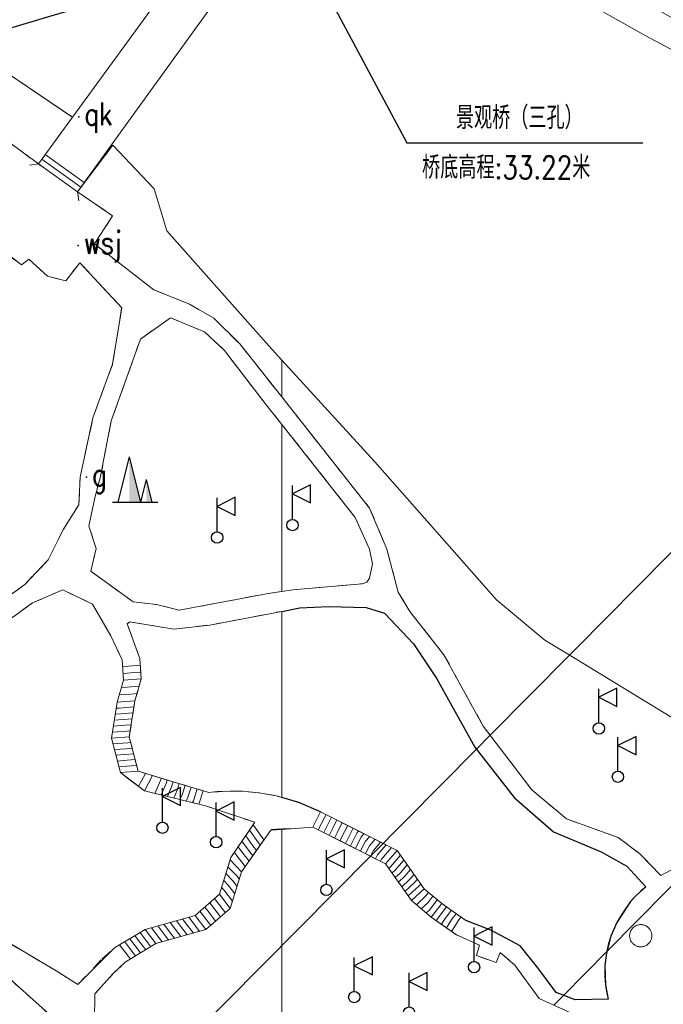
# Model space of a CAD drawing. Extents: x 39508475 to 39522402, y 3783947 to 3795549.
# Tile 154 of 256: x 39517977 to 39518034, y 3791063 to 3791150. Entities that reach past the tile are written whole.
import ezdxf

# ---------------------------------------------------------------- set-up
doc = ezdxf.new("R2010")
doc.units = 0
doc.header["$PDSIZE"] = 0.2
doc.linetypes.add('X0', pattern=[4, 3, -1])
doc.linetypes.add('X6', pattern=[2, 1, -1])
doc.layers.get('0').update_dxf_attribs({"linetype": 'CONTINUOUS'})
for name, color, linetype in [('DLSS', 4, 'CONTINUOUS'), ('JCDL_JMDD_F', 231, 'CONTINUOUS'), ('JCDL_JMDX_F', 231, 'CONTINUOUS'), ('JCDL_JTM', 100, 'CONTINUOUS'), ('JCDL_SXX_F', 5, 'CONTINUOUS'), ('JCDL_ZBM', 3, 'CONTINUOUS'), ('JMD', 6, 'CONTINUOUS'), ('zdh', 7, 'CONTINUOUS'), ('断面线', 2, 'CONTINUOUS')]:
    doc.layers.add(name, color=color, linetype=linetype)
doc.layers.add('JCDL_JMDX', color=1, linetype='CONTINUOUS', lineweight=0)
doc.layers.add('JCDL_ZBX_F', color=7, linetype='CONTINUOUS', lineweight=0)
doc.styles.add('HZ', font='rs', dxfattribs={"width": 0.8, "bigfont": 'hztxt'})
doc.linetypes.add('X39', pattern='A,2,[150,symbolx.shx,S=1,R=0,X=0,Y=1],2,[151,symbolx.shx,S=1,R=0,X=0,Y=3],1e-11', length=4)

# ---------------------------------------------------------------- blocks, each defined once
blk = doc.blocks.new('3522000')
at = {"color": 0}
for p, q in [((1.6, 3.55), (0, 2.75)), ((0, 0.5), (0, 3.5)), ((0, 2.75), (1.6, 1.95))]:
    blk.add_line(p, q, dxfattribs=at)
at = {"color": 0, "linetype": 'Continuous', "flags": 128}
blk.add_lwpolyline([(1.6, 1.95), (1.6, 3.55)], dxfattribs=at)
at = {"color": 0}
blk.add_circle((0, 0), 0.5, dxfattribs=at)
blk = doc.blocks.new('3540000')
at = {"color": 0}
for p, q in [((-1.5, 0), (-0.5, 4)), ((0.5, 0), (-0.5, 4)), ((0.5, 0), (1, 2)), ((1.5, 0), (1, 2)), ((-2, 0), (2, 0))]:
    blk.add_line(p, q, dxfattribs=at)
for points in [[(-0.5, 4), (0.5, 0), (-0.5, 0)], [(1, 2), (1.5, 0), (1, 0)]]:
    blk.add_solid(points, dxfattribs=at)

msp = doc.modelspace()

# ---------------------------------------------------------------- linework, layer by layer
at = {"layer": 'DLSS', "linetype": 'X6', "lineweight": 0}
for points in [[(39517959.045, 3791138.621), (39517962.897, 3791141.50001), (39517965.7258, 3791141.66613), (39517968.06101, 3791140.06101), (39517973.18, 3791137.707), (39517975.314, 3791139.87201), (39517978.85699, 3791137.248)], [(39517981.964, 3791135.047), (39517985.062, 3791132.92), (39517983.449, 3791130.44401), (39517988.695, 3791126.398), (39517991.853, 3791125.127), (39517993.99499, 3791123.886), (39517996.288, 3791121.62299), (39518000, 3791116.92652)], [(39517964.794, 3791091.32799), (39517977.306, 3791100.372), (39517979.364, 3791102.54099), (39517980.714, 3791105.266), (39517982.081, 3791107.417), (39517982.18601, 3791109.847), (39517983.324, 3791115.08499), (39517985.06175, 3791119.82498), (39517985.86599, 3791124.809), (39517982.176, 3791128.785), (39517980.925, 3791127.17301), (39517979.308, 3791127.6), (39517977.677, 3791129.10401), (39517977.009, 3791128.583), (39517973.099, 3791131.63301)], [(39518000, 3791114.50254), (39517998.52599, 3791116.364), (39517994.953, 3791121.019), (39517993.172, 3791122.69), (39517990.16715, 3791123.91675), (39517987.522, 3791122.036), (39517984.93899, 3791114.811), (39517983.976, 3791109.802), (39517983.479, 3791108.034), (39517982.95, 3791105.52399), (39517983.61627, 3791103.56028), (39517983.136, 3791101.54301), (39517986.86999, 3791098.839), (39517988.92868, 3791098.59924), (39517990.94, 3791098.099), (39517998.791, 3791099.579), (39518000, 3791099.76242)], [(39518000, 3791116.92652), (39518007.75801, 3791107.11099), (39518009.28406, 3791103.49567), (39518010.284, 3791099.701), (39518011.303, 3791097.99001), (39518014.32, 3791094.16899), (39518017.789, 3791087.87401), (39518022.08701, 3791082.24199), (39518025.15801, 3791079.66799), (39518029.70201, 3791078.037), (39518031.63101, 3791076.60301), (39518033.464, 3791074.673), (39518034.28926, 3791075.1277), (39518035.8757, 3791075.78424), (39518037.77842, 3791076.24988), (39518038.75615, 3791076.3698), (39518039.75969, 3791076.39388), (39518041.6802, 3791076.23383), (39518042.6436, 3791076.04114), (39518043.815, 3791075.682)], [(39518000, 3791099.76242), (39518000.98601, 3791099.912), (39518007.11099, 3791100.428), (39518007.50166, 3791100.58235), (39518007.746, 3791100.92399), (39518008.02181, 3791102.20838), (39518007.738, 3791103.49101), (39518006.496, 3791106.299), (39518000, 3791114.50254)], [(39517985.895, 3791093.72), (39517984.89599, 3791095.824), (39517983.29101, 3791098.634), (39517980.66435, 3791099.90034), (39517977.98399, 3791098.752), (39517966.295, 3791090.267), (39517964.66368, 3791088.23238), (39517964.789, 3791083.69799), (39517966.15, 3791078.336), (39517967.99899, 3791074.78399), (39517970.47401, 3791072.06599), (39517971.439, 3791073.34301), (39517973.383, 3791071.97701), (39517972.544, 3791070.724), (39517980.213, 3791066.181), (39517981.98399, 3791065.051), (39517984.123, 3791067.284), (39517985.22299, 3791068.278)], [(39518000, 3791081.55666), (39517999.49682, 3791081.70349), (39517998.02864, 3791081.97107), (39517996.54284, 3791082.11099), (39517995.05051, 3791082.12223), (39517993.56283, 3791082.00427), (39517987.316, 3791083.895), (39517986.531, 3791086.927), (39517987.02499, 3791090.09), (39517987.594, 3791092.04601), (39517987.46599, 3791093.843), (39517986.35801, 3791096.88901), (39517986.58801, 3791097.07201), (39517990.473, 3791096.415), (39517993.65299, 3791096.791), (39518000, 3791098.00023)], [(39517986.50001, 3791040.114), (39517988.38601, 3791040.866), (39517989.01199, 3791041.292), (39517991.133, 3791043.088), (39517993.91701, 3791043.99001), (39517995.006, 3791044.658), (39517996.45, 3791046.107), (39517992.307, 3791051.232), (39517988.694, 3791054.129), (39517972.79, 3791068.409), (39517968.92599, 3791071.053), (39517966.566, 3791073.838), (39517964.863, 3791077.55199), (39517963.288, 3791082.538), (39517961.67723, 3791081.21265), (39517959.1323, 3791079.69471), (39517958.546, 3791079.041)], [(39517997.628, 3791079.381), (39517993.26142, 3791080.82747)], [(39518000, 3791078.78624), (39518002.748, 3791078.935)], [(39517999.07201, 3791078.736), (39518000, 3791078.78624)], [(39518015.441, 3791069.433), (39518017.473, 3791068.527), (39518017.20101, 3791067.60101), (39518018.923, 3791066.992), (39518019.292, 3791067.892), (39518020.567, 3791066.767), (39518022.71901, 3791063.815), (39518026.41801, 3791062.13899)], [(39518000, 3791044.50911), (39517989.865, 3791056.249), (39517986.57301, 3791058.91501), (39517983.45, 3791061.826), (39517983.48902, 3791064.23949), (39517985.121, 3791066.01801), (39517986.174, 3791067.03101)]]:
    msp.add_lwpolyline(points, dxfattribs=at)
at = {"layer": 'DLSS'}
for points in [[(39518000, 3791098.00023), (39518001.58399, 3791098.30201), (39518004.131, 3791098.43799), (39518007.458, 3791098.33001), (39518009.084, 3791097.847), (39518011.63815, 3791095.14427), (39518013.681, 3791092.037), (39518017.05699, 3791086.007), (39518020.51501, 3791081.55599), (39518023.996, 3791078.533), (39518028.21601, 3791076.77999), (39518030.479, 3791075.496), (39518032.142, 3791073.68499), (39518031.28315, 3791072.92445), (39518030.80003, 3791072.37473), (39518029.58178, 3791070.53628), (39518029.06235, 3791069.31721), (39518028.67312, 3791067.8215), (39518028.54333, 3791066.72462), (39518028.60143, 3791064.98938), (39518028.822, 3791063.766), (39518025.89599, 3791063.707), (39518024.24601, 3791064.346), (39518022.626, 3791066.51901), (39518021.049, 3791068.45499), (39518018.46, 3791069.86101), (39518016.25238, 3791070.70146)], [(39518003.42158, 3791080.29538), (39518001.5019, 3791081.11841), (39518000, 3791081.55666)]]:
    msp.add_lwpolyline(points, dxfattribs=at)
at = {"layer": 'DLSS', "linetype": 'Continuous', "lineweight": 0}
for points in [[(39517985.895, 3791093.72), (39517986.02299, 3791091.923), (39517985.454, 3791089.96699), (39517984.96001, 3791086.804), (39517985.74501, 3791083.772), (39517986.36912, 3791083.28078), (39517987.892, 3791082.15199), (39517993.26142, 3791080.82747)], [(39518003.42158, 3791080.29538), (39518010.18885, 3791076.89274), (39518012.57153, 3791073.50021), (39518014.12358, 3791072.20668), (39518016.25238, 3791070.70146)], [(39517997.628, 3791079.381), (39517995.499, 3791076.25499), (39517994.50001, 3791073.015), (39517992.344, 3791071.149), (39517987.94, 3791069.912), (39517985.22299, 3791068.278)], [(39518015.441, 3791069.433), (39518013.198, 3791071.002), (39518011.445, 3791072.463), (39518009.16385, 3791075.71096), (39518002.748, 3791078.935)], [(39517986.174, 3791067.03101), (39517988.89101, 3791068.665), (39517993.295, 3791069.90201), (39517995.451, 3791071.768), (39517996.45, 3791075.008), (39517999.034, 3791078.682)]]:
    msp.add_lwpolyline(points, dxfattribs=at)
at = {"layer": 'JCDL_JMDX', "color": 6, "linetype": 'Continuous', "lineweight": 0}
for points in [[(39517985.895, 3791093.72), (39517986.02299, 3791091.923)], [(39517987.46599, 3791093.843), (39517987.594, 3791092.04601)], [(39517986.46134, 3791093.162), (39517985.93767, 3791093.121)], [(39517987.50866, 3791093.244), (39517986.46134, 3791093.162)], [(39517987.02767, 3791092.604), (39517985.98033, 3791092.522)], [(39517987.594, 3791092.04601), (39517986.02299, 3791091.923)], [(39517987.594, 3791092.04601), (39517987.02499, 3791090.09)], [(39517987.55133, 3791092.645), (39517987.02767, 3791092.604)], [(39517986.02299, 3791091.923), (39517985.454, 3791089.96699)], [(39517986.35699, 3791091.312), (39517985.83333, 3791091.271)], [(39517987.40433, 3791091.394), (39517986.35699, 3791091.312)], [(39517986.69099, 3791090.701), (39517985.64367, 3791090.619)], [(39517987.21466, 3791090.742), (39517986.69099, 3791090.701)], [(39517985.454, 3791089.96699), (39517984.96001, 3791086.804)], [(39517985.6335, 3791089.46033), (39517985.37167, 3791089.43983)], [(39517987.02499, 3791090.09), (39517985.454, 3791089.96699)], [(39517986.94266, 3791089.56283), (39517985.6335, 3791089.46033)], [(39517987.02499, 3791090.09), (39517986.531, 3791086.927)], [(39517985.813, 3791088.95366), (39517985.28934, 3791088.91266)], [(39517986.86033, 3791089.03567), (39517985.813, 3791088.95366)], [(39517986.778, 3791088.5085), (39517985.9925, 3791088.447)], [(39517986.172, 3791087.94033), (39517985.12467, 3791087.85833)], [(39517985.9925, 3791088.447), (39517985.207, 3791088.3855)], [(39517986.69566, 3791087.98133), (39517986.172, 3791087.94033)], [(39517986.531, 3791086.927), (39517984.96001, 3791086.804)], [(39517984.96001, 3791086.804), (39517985.74501, 3791083.772)], [(39517986.3515, 3791087.43367), (39517985.04234, 3791087.33116)], [(39517986.61333, 3791087.45417), (39517986.3515, 3791087.43367)], [(39517986.531, 3791086.927), (39517987.316, 3791083.895)], [(39517986.4, 3791086.40117), (39517985.09084, 3791086.29866)], [(39517986.79267, 3791085.91633), (39517986.269, 3791085.87533)], [(39517986.66183, 3791086.42167), (39517986.4, 3791086.40117)], [(39517986.269, 3791085.87533), (39517985.22167, 3791085.79333)], [(39517986.138, 3791085.3495), (39517985.35251, 3791085.288)], [(39517986.9235, 3791085.411), (39517986.138, 3791085.3495)], [(39517986.007, 3791084.82367), (39517985.48334, 3791084.78267)], [(39517985.876, 3791084.29783), (39517985.61417, 3791084.27733)], [(39517987.18517, 3791084.40034), (39517985.876, 3791084.29783)], [(39517987.05433, 3791084.90567), (39517986.007, 3791084.82367)], [(39517987.316, 3791083.895), (39517985.74501, 3791083.772)], [(39517987.316, 3791083.895), (39517988.5976, 3791083.50039)], [(39517987.9568, 3791083.6977), (39517987.604, 3791083.0235)], [(39517988.5976, 3791083.50039), (39517987.892, 3791082.15199)], [(39517988.83415, 3791083.42756), (39517993.05431, 3791082.15625)], [(39517986.77542, 3791082.97963), (39517987.892, 3791082.15199)], [(39517987.604, 3791083.0235), (39517987.33371, 3791082.56581)], [(39517989.31385, 3791083.12073), (39517988.79156, 3791081.9301)], [(39517989.36167, 3791083.26864), (39517989.31385, 3791083.12073)], [(39517989.79356, 3791082.8139), (39517989.34588, 3791081.79335)], [(39517989.88919, 3791083.10973), (39517989.79356, 3791082.8139)], [(39517990.27326, 3791082.50707), (39517989.9002, 3791081.65662)], [(39517990.41671, 3791082.95082), (39517990.27326, 3791082.50707)], [(39517990.94423, 3791082.7919), (39517990.75296, 3791082.20024)], [(39517991.47175, 3791082.63299), (39517991.23267, 3791081.89341)], [(39517991.99927, 3791082.47408), (39517991.71237, 3791081.58658)], [(39517988.23725, 3791082.06683), (39517992.67178, 3791080.97292)], [(39517990.75296, 3791082.20024), (39517990.45451, 3791081.51987)], [(39517991.23267, 3791081.89341), (39517991.00883, 3791081.38313)], [(39517991.71237, 3791081.58658), (39517991.56315, 3791081.2464)], [(39517992.52679, 3791082.31517), (39517992.19208, 3791081.27975)], [(39517993.05431, 3791082.15625), (39517992.67178, 3791080.97292)], [(39517992.19208, 3791081.27975), (39517992.11746, 3791081.10965)], [(39518003.42158, 3791080.29538), (39518002.748, 3791078.935)], [(39518003.78898, 3791079.83115), (39518003.22766, 3791078.6975)], [(39518006.30684, 3791078.86677), (39518003.42158, 3791080.29538)], [(39518003.90245, 3791080.05728), (39518003.78898, 3791079.83115)], [(39518004.38333, 3791079.81918), (39518004.15638, 3791079.36692)], [(39517995.499, 3791076.25499), (39517997.47024, 3791079.15668)], [(39517998.42576, 3791077.81718), (39517997.47024, 3791079.15668)], [(39518005.626, 3791077.51), (39518002.748, 3791078.935)], [(39518004.15638, 3791079.36692), (39518003.70733, 3791078.46)], [(39518004.86421, 3791079.58108), (39518004.52379, 3791078.90269)], [(39518005.34509, 3791079.34298), (39518004.89119, 3791078.43846)], [(39518005.82597, 3791079.10488), (39518005.2586, 3791077.97423)], [(39517997.45017, 3791077.29645), (39517996.81316, 3791078.18945)], [(39517997.93796, 3791077.55682), (39517997.1417, 3791078.67306)], [(39518004.52379, 3791078.90269), (39518004.187, 3791078.2225)], [(39518004.89119, 3791078.43846), (39518004.66667, 3791077.985)], [(39518006.30684, 3791078.86677), (39518005.626, 3791077.51)], [(39518006.66397, 3791078.4723), (39518006.06823, 3791077.28512)], [(39518010.18885, 3791076.89274), (39518006.30684, 3791078.86677)], [(39518007.0211, 3791078.07782), (39518006.51046, 3791077.06024)], [(39518006.79209, 3791078.62002), (39518006.66397, 3791078.4723)], [(39518007.27734, 3791078.37327), (39518007.0211, 3791078.07782)], [(39518007.76259, 3791078.12651), (39518007.37822, 3791077.68335)], [(39517996.47459, 3791076.77572), (39517996.15608, 3791077.22222)], [(39517996.45, 3791075.008), (39517998.42576, 3791077.81718)], [(39517996.96238, 3791077.03609), (39517996.48462, 3791077.70584)], [(39517997.76717, 3791076.88079), (39517997.45017, 3791077.29645)], [(39517998.09647, 3791077.34898), (39517997.93796, 3791077.55682)], [(39518005.2586, 3791077.97423), (39518005.14633, 3791077.7475)], [(39518009.16385, 3791075.71096), (39518005.626, 3791077.51)], [(39518007.37822, 3791077.68335), (39518006.95269, 3791076.83536)], [(39518007.73535, 3791077.28887), (39518007.39493, 3791076.61048)], [(39518008.24784, 3791077.87976), (39518007.73535, 3791077.28887)], [(39518008.73309, 3791077.633), (39518008.09247, 3791076.89439)], [(39518009.21834, 3791077.38625), (39518008.4496, 3791076.49992)], [(39517995.98679, 3791076.51536), (39517995.82754, 3791076.73861)], [(39517996.7793, 3791075.47619), (39517995.98679, 3791076.51536)], [(39517997.10859, 3791075.94439), (39517996.47459, 3791076.77572)], [(39517997.43788, 3791076.41259), (39517996.96238, 3791077.03609)], [(39518008.09247, 3791076.89439), (39518007.83716, 3791076.3856)], [(39518008.4496, 3791076.49992), (39518008.27939, 3791076.16072)], [(39518009.7036, 3791077.1395), (39518008.80672, 3791076.10544)], [(39518010.18885, 3791076.89274), (39518009.16385, 3791075.71096)], [(39518010.48668, 3791076.46868), (39518009.58981, 3791075.43462)], [(39518012.57153, 3791073.50021), (39518010.18885, 3791076.89274)], [(39517994.50001, 3791073.015), (39517995.43812, 3791076.05756)], [(39517996.06001, 3791074.6094), (39517995.25049, 3791075.44905)], [(39517996.45, 3791075.008), (39517995.43812, 3791076.05756)], [(39518008.80672, 3791076.10544), (39518008.72162, 3791075.93584)], [(39518011.445, 3791072.46301), (39518009.16385, 3791075.71096)], [(39518010.78452, 3791076.04461), (39518010.01577, 3791075.15827)], [(39518011.08235, 3791075.62054), (39518010.44173, 3791074.88193)], [(39517995.67001, 3791074.2108), (39517995.06287, 3791074.84053)], [(39517995.451, 3791071.768), (39517996.45, 3791075.008)], [(39517996.2502, 3791074.36), (39517996.06001, 3791074.6094)], [(39518009.58981, 3791075.43462), (39518009.449, 3791075.30497)], [(39518010.01577, 3791075.15827), (39518009.73414, 3791074.89897)], [(39518010.44173, 3791074.88193), (39518010.01928, 3791074.49298)], [(39518010.86769, 3791074.60559), (39518010.30442, 3791074.08698)], [(39518011.38019, 3791075.19647), (39518010.86769, 3791074.60559)], [(39518011.67802, 3791074.77241), (39518011.29365, 3791074.32924)], [(39517995.28001, 3791073.8122), (39517994.87525, 3791074.23202)], [(39517995.8506, 3791073.064), (39517995.28001, 3791073.8122)], [(39517996.0504, 3791073.712), (39517995.67001, 3791074.2108)], [(39518011.29365, 3791074.32924), (39518010.58957, 3791073.68099)], [(39518011.71961, 3791074.0529), (39518010.87471, 3791073.27499)], [(39518012.14557, 3791073.77655), (39518011.15985, 3791072.869)], [(39518011.97586, 3791074.34834), (39518011.71961, 3791074.0529)], [(39518012.27369, 3791073.92427), (39518012.14557, 3791073.77655)], [(39517992.344, 3791071.149), (39517994.50001, 3791073.015)], [(39517995.451, 3791071.768), (39517994.50001, 3791073.015)], [(39517994.89001, 3791073.4136), (39517994.68763, 3791073.62351)], [(39517995.6508, 3791072.416), (39517994.89001, 3791073.4136)], [(39518012.57153, 3791073.50021), (39518011.445, 3791072.46301)], [(39518012.72815, 3791072.87565), (39518011.88325, 3791072.09775)], [(39518014.12358, 3791072.20668), (39518012.57153, 3791073.50021)], [(39518012.95954, 3791073.17683), (39518012.72815, 3791072.87565)], [(39518013.34755, 3791072.85344), (39518012.88476, 3791072.2511)], [(39517994.2082, 3791071.5204), (39517993.6376, 3791072.2686)], [(39517994.8296, 3791071.6442), (39517994.06881, 3791072.6418)], [(39518013.198, 3791071.002), (39518011.445, 3791072.46301)], [(39518012.88476, 3791072.2511), (39518012.3215, 3791071.7325)], [(39518013.73557, 3791072.53006), (39518013.04138, 3791071.62655)], [(39518014.12358, 3791072.20668), (39518013.198, 3791071.002)], [(39518016.25238, 3791070.70146), (39518014.12358, 3791072.20668)], [(39517987.94, 3791069.912), (39517992.344, 3791071.149)], [(39517993.295, 3791069.90201), (39517992.344, 3791071.149)], [(39517992.9654, 3791071.2728), (39517992.7752, 3791071.5222)], [(39517993.7262, 3791070.27521), (39517992.9654, 3791071.2728)], [(39517993.5868, 3791071.3966), (39517993.2064, 3791071.8954)], [(39517993.295, 3791069.90201), (39517995.451, 3791071.768)], [(39517994.1574, 3791070.6484), (39517993.5868, 3791071.3966)], [(39517994.5886, 3791071.0216), (39517994.2082, 3791071.5204)], [(39517995.0198, 3791071.3948), (39517994.8296, 3791071.6442)], [(39518013.04138, 3791071.62655), (39518012.75975, 3791071.36725)], [(39518014.54934, 3791071.90564), (39518013.80888, 3791070.94189)], [(39518014.9751, 3791071.60459), (39518014.41975, 3791070.88178)], [(39518015.40086, 3791071.30355), (39518015.03063, 3791070.82167)], [(39517990.18588, 3791069.5965), (39517989.5915, 3791070.37588)], [(39517990.6175, 3791069.907), (39517990.142, 3791070.5305)], [(39517991.04913, 3791070.2175), (39517990.6925, 3791070.68513)], [(39517991.48075, 3791070.528), (39517991.243, 3791070.83975)], [(39517992.194, 3791069.59276), (39517991.48075, 3791070.528)], [(39517991.91237, 3791070.8385), (39517991.7935, 3791070.99438)], [(39517992.7445, 3791069.74738), (39517991.91237, 3791070.8385)], [(39518015.441, 3791069.433), (39518013.198, 3791071.002)], [(39518013.80888, 3791070.94189), (39518013.6466, 3791070.6882)], [(39518014.41975, 3791070.88178), (39518014.0952, 3791070.3744)], [(39518015.03063, 3791070.82167), (39518014.5438, 3791070.0606)], [(39518015.64151, 3791070.76157), (39518014.9924, 3791069.7468)], [(39518015.82662, 3791071.0025), (39518015.64151, 3791070.76157)], [(39517985.22299, 3791068.278), (39517987.94, 3791069.912)], [(39517987.35133, 3791068.95167), (39517987.03433, 3791069.36734)], [(39517987.64567, 3791069.43183), (39517987.48717, 3791069.63967)], [(39517988.43817, 3791068.39267), (39517987.64567, 3791069.43183)], [(39517988.891, 3791068.665), (39517987.94, 3791069.912)], [(39517989.32263, 3791068.9755), (39517988.4905, 3791070.06663)], [(39517988.891, 3791068.665), (39517993.295, 3791069.90201)], [(39517989.75425, 3791069.286), (39517989.041, 3791070.22125)], [(39517990.5425, 3791069.12888), (39517990.18588, 3791069.5965)], [(39517991.093, 3791069.2835), (39517990.6175, 3791069.907)], [(39517991.6435, 3791069.43813), (39517991.04913, 3791070.2175)], [(39517986.46833, 3791067.51117), (39517985.67583, 3791068.55034)], [(39517986.76267, 3791067.99134), (39517986.12866, 3791068.82267)], [(39517986.174, 3791067.03101), (39517988.891, 3791068.665)], [(39517987.057, 3791068.4715), (39517986.5815, 3791069.095)], [(39517987.98534, 3791068.12034), (39517987.35133, 3791068.95167)], [(39517989.44151, 3791068.81963), (39517989.32263, 3791068.9755)], [(39517989.992, 3791068.97425), (39517989.75425, 3791069.286)], [(39517987.07967, 3791067.57567), (39517986.76267, 3791067.99134)], [(39517987.5325, 3791067.848), (39517987.057, 3791068.4715)], [(39517986.62683, 3791067.30334), (39517986.46833, 3791067.51117)]]:
    msp.add_lwpolyline(points, dxfattribs=at)
at = {"layer": 'JCDL_JMDX_F', "linetype": 'Continuous', "lineweight": 0}
for points in [[(39518000, 3791166.98851), (39517978.51299, 3791137.518)], [(39517981.964, 3791135.047), (39518000, 3791160.0312)], [(39517979.10213, 3791138.32603), (39517982.54932, 3791135.8578)], [(39517978.51299, 3791137.518), (39517977.72263, 3791137.39417)], [(39517978.51299, 3791137.518), (39517981.964, 3791135.047)], [(39517978.80756, 3791137.92201), (39517982.25666, 3791135.4524)], [(39517981.964, 3791135.047), (39517982.09156, 3791134.25723)]]:
    msp.add_lwpolyline(points, dxfattribs=at)
at = {"layer": 'JCDL_JTM', "linetype": 'Continuous', "lineweight": 0}
msp.add_lwpolyline([(39518000, 3791160.0312), (39517981.964, 3791135.047), (39517978.51299, 3791137.518), (39518000, 3791166.98851), (39518000, 3791160.0312)], dxfattribs=at)
at = {"layer": 'JCDL_SXX_F', "linetype": 'X39', "lineweight": 0}
for points in [[(39517981.466, 3791141.67401), (39517970.481, 3791149.08499), (39517968.00429, 3791150.30341), (39517966.63006, 3791150.77835), (39517964.9351, 3791151.19129), (39517962.62646, 3791151.46876), (39517961.17253, 3791151.48153), (39517959.7228, 3791151.37046), (39517958.146, 3791151.104), (39517954.08299, 3791149.992), (39517951.60818, 3791155.71246)], [(39518000, 3791120.19083), (39517998.86599, 3791121.43101), (39517989.836, 3791131.596), (39517988.731, 3791135.31501), (39517985.071, 3791139.17501)], [(39518048.24401, 3791078.62001), (39518048.39608, 3791079.1223), (39518046.279, 3791080.355), (39518039.74501, 3791085.385), (39518026.056, 3791093.75199), (39518023.222, 3791095.443), (39518018.974, 3791099.009), (39518008.21199, 3791111.20999), (39518000, 3791120.19083)]]:
    msp.add_lwpolyline(points, dxfattribs=at)
at = {"layer": 'JCDL_ZBM', "linetype": 'Continuous', "lineweight": 0}
for points in [[(39518032.503, 3791151.53201), (39518041.146, 3791146.53899), (39518052.305, 3791140.96001), (39518058.89599, 3791137.839), (39518065.82499, 3791133.772), (39518070.273, 3791130.68499), (39518072.11701, 3791129.18801), (39518076.731, 3791125.28701), (39518083.529, 3791119.06799), (39518092.877, 3791110.114), (39518093.09853, 3791109.23542), (39518093.1606, 3791108.39567), (39518093.14646, 3791107.58347), (39518092.97501, 3791106.664), (39518092.735, 3791106.406), (39518092.00501, 3791107.409), (39518082.419, 3791116.976), (39518073.98199, 3791124.607), (39518064.912, 3791132.03), (39518051.952, 3791138.948), (39518043.01601, 3791143.01801), (39518032.148, 3791148.819), (39518025.91, 3791152.342)], [(39517959.045, 3791138.621), (39517958.62258, 3791139.46874), (39517959.55, 3791139.909), (39517955.26799, 3791149.63301), (39517954.99947, 3791150.24283), (39517958.146, 3791151.104), (39517959.7228, 3791151.37046), (39517961.17253, 3791151.48153), (39517962.62646, 3791151.46876), (39517963.97615, 3791151.30654), (39517966.63006, 3791150.77835), (39517968.00429, 3791150.30341), (39517970.48099, 3791149.08499), (39517981.51771, 3791141.63911), (39517978.51299, 3791137.518), (39517975.314, 3791139.87201), (39517973.18, 3791137.707), (39517968.06101, 3791140.06101), (39517965.7258, 3791141.66613), (39517962.897, 3791141.50001), (39517959.045, 3791138.621)], [(39518000, 3791120.19083), (39518000, 3791116.92652), (39517996.288, 3791121.62299), (39517993.99499, 3791123.886), (39517991.853, 3791125.127), (39517988.695, 3791126.398), (39517983.449, 3791130.44401), (39517985.062, 3791132.92), (39517981.964, 3791135.047), (39517985.071, 3791139.17501), (39517988.731, 3791135.31501), (39517989.836, 3791131.596), (39517998.86599, 3791121.43101), (39518000, 3791120.19083)], [(39517973.099, 3791131.63301), (39517977.009, 3791128.583), (39517977.677, 3791129.10401), (39517979.308, 3791127.6), (39517980.925, 3791127.17301), (39517982.176, 3791128.785), (39517985.86599, 3791124.809), (39517985.06175, 3791119.82498), (39517983.324, 3791115.08499), (39517982.18601, 3791109.847), (39517982.081, 3791107.417), (39517980.714, 3791105.266), (39517979.364, 3791102.54099), (39517977.306, 3791100.372), (39517964.794, 3791091.32799)], [(39517998.791, 3791099.579), (39517990.94, 3791098.099), (39517988.92868, 3791098.59924), (39517986.86999, 3791098.839), (39517983.136, 3791101.54301), (39517983.61627, 3791103.56028), (39517982.95, 3791105.52399), (39517983.479, 3791108.034), (39517983.976, 3791109.802), (39517984.93899, 3791114.811), (39517987.522, 3791122.036), (39517990.16715, 3791123.91675), (39517993.172, 3791122.69), (39517994.953, 3791121.019), (39517998.52599, 3791116.364), (39518000, 3791114.50254), (39518000, 3791099.76242), (39517998.791, 3791099.579)], [(39518034.28926, 3791075.1277), (39518033.464, 3791074.673), (39518031.63101, 3791076.60301), (39518029.70201, 3791078.037), (39518025.15801, 3791079.66799), (39518022.08701, 3791082.24199), (39518017.789, 3791087.87401), (39518014.32, 3791094.16899), (39518011.303, 3791097.99001), (39518010.284, 3791099.701), (39518009.28406, 3791103.49567), (39518007.75801, 3791107.11099), (39518000, 3791116.92652), (39518000, 3791120.19083), (39518008.21199, 3791111.21), (39518018.974, 3791099.009), (39518023.222, 3791095.443), (39518026.056, 3791093.752), (39518039.74501, 3791085.385)], [(39518000.98601, 3791099.912), (39518000, 3791099.76242), (39518000, 3791114.50254), (39518006.496, 3791106.299), (39518007.738, 3791103.49101), (39518008.02181, 3791102.20838), (39518007.746, 3791100.92399), (39518007.50166, 3791100.58235), (39518007.11099, 3791100.428), (39518000.98601, 3791099.912)], [(39517966.29799, 3791090.25499), (39517977.98399, 3791098.752), (39517980.66435, 3791099.90034), (39517983.29101, 3791098.634), (39517984.89599, 3791095.824), (39517985.895, 3791093.72), (39517986.02299, 3791091.923), (39517985.454, 3791089.96699), (39517984.96001, 3791086.804), (39517985.74501, 3791083.772), (39517987.892, 3791082.15199), (39517993.26142, 3791080.82747), (39517997.628, 3791079.381), (39517995.499, 3791076.25499), (39517994.50001, 3791073.015), (39517992.344, 3791071.149), (39517987.94, 3791069.912), (39517985.22299, 3791068.278)], [(39518028.822, 3791063.766), (39518025.89599, 3791063.707), (39518024.24601, 3791064.346), (39518022.626, 3791066.51901), (39518021.049, 3791068.45499), (39518018.46, 3791069.86101), (39518016.127, 3791070.78801), (39518014.12358, 3791072.20668), (39518012.57153, 3791073.50021), (39518010.18885, 3791076.89274), (39518006.30684, 3791078.86677), (39518003.42158, 3791080.29538), (39518002.59826, 3791080.66998), (39518001.54339, 3791081.09642), (39518000.73487, 3791081.36965), (39518000, 3791081.57114), (39518000, 3791098.00023), (39518001.58399, 3791098.30201), (39518004.131, 3791098.43799), (39518007.458, 3791098.33001), (39518009.084, 3791097.847), (39518011.63815, 3791095.14427), (39518013.681, 3791092.037), (39518017.05699, 3791086.007), (39518020.51501, 3791081.55599), (39518023.996, 3791078.533), (39518028.21601, 3791076.77999), (39518030.479, 3791075.496), (39518032.142, 3791073.68499), (39518031.94592, 3791073.52789), (39518031.73005, 3791073.34473), (39518031.57971, 3791073.17468), (39518031.28315, 3791072.92445), (39518031.09215, 3791072.70645), (39518030.80003, 3791072.37473), (39518030.1104, 3791071.38618), (39518029.58178, 3791070.53628), (39518029.06235, 3791069.31721), (39518028.86632, 3791068.68391), (39518028.67312, 3791067.8215), (39518028.6062, 3791067.38457), (39518028.54333, 3791066.72462), (39518028.5319, 3791065.85901), (39518028.60143, 3791064.98938), (39518028.69998, 3791064.30478), (39518028.822, 3791063.766)], [(39518000, 3791098.00023), (39518000, 3791081.57114), (39517999.63755, 3791081.67051), (39517999.08199, 3791081.79336), (39517998.66241, 3791081.87118), (39517997.96013, 3791081.98323), (39517997.11179, 3791082.07639), (39517996.25986, 3791082.12705), (39517995.40647, 3791082.1351), (39517994.29276, 3791082.08458), (39517993.555, 3791082.006), (39517989.91099, 3791083.096), (39517987.316, 3791083.895), (39517986.531, 3791086.927), (39517987.02499, 3791090.09), (39517987.594, 3791092.04601), (39517987.46599, 3791093.843), (39517986.35801, 3791096.88901), (39517986.58801, 3791097.07201), (39517990.473, 3791096.415), (39517993.65299, 3791096.791), (39518000, 3791098.00023)], [(39518000, 3791044.50911), (39518000, 3791078.74781), (39518002.748, 3791078.935), (39518005.626, 3791077.51), (39518009.16385, 3791075.71096), (39518011.445, 3791072.463), (39518013.198, 3791071.002), (39518015.376, 3791069.462), (39518017.473, 3791068.527), (39518017.20101, 3791067.60101)], [(39518000, 3791078.74781), (39518000, 3791044.50911), (39517989.865, 3791056.249), (39517986.57301, 3791058.91501), (39517983.45, 3791061.826), (39517983.48902, 3791064.23949), (39517985.121, 3791066.01801), (39517986.174, 3791067.03101), (39517988.89101, 3791068.665), (39517993.295, 3791069.90201), (39517995.451, 3791071.768), (39517996.45, 3791075.008), (39517999.034, 3791078.682), (39518000, 3791078.74781)], [(39517985.22299, 3791068.278), (39517981.98399, 3791065.051), (39517980.213, 3791066.181), (39517972.544, 3791070.724)], [(39518032.16838, 3791068.50239), (39518032.10587, 3791068.47109), (39518032.04128, 3791068.44434), (39518031.97493, 3791068.42226), (39518031.9072, 3791068.40497), (39518031.83839, 3791068.39255), (39518031.76887, 3791068.38508), (39518031.699, 3791068.38259), (39518031.62913, 3791068.38508), (39518031.55961, 3791068.39255), (39518031.49081, 3791068.40497), (39518031.42307, 3791068.42226), (39518031.35672, 3791068.44434), (39518031.29213, 3791068.47109), (39518031.22962, 3791068.50239), (39518031.16948, 3791068.53806), (39518031.11206, 3791068.57793), (39518031.05762, 3791068.62181), (39518031.00645, 3791068.66944), (39518030.9588, 3791068.72062), (39518030.91493, 3791068.77505), (39518030.87506, 3791068.83249), (39518030.83938, 3791068.89262), (39518030.80809, 3791068.95514), (39518030.78134, 3791069.01973), (39518030.75926, 3791069.08606), (39518030.74197, 3791069.15381), (39518030.72955, 3791069.22261), (39518030.72207, 3791069.29213), (39518030.71959, 3791069.36201), (39518030.72207, 3791069.43188), (39518030.72955, 3791069.50138), (39518030.74197, 3791069.57018), (39518030.75926, 3791069.63793), (39518030.78134, 3791069.70426), (39518030.80809, 3791069.76887), (39518030.83938, 3791069.83139), (39518030.87506, 3791069.89151), (39518030.91493, 3791069.94894), (39518030.9588, 3791070.00339), (39518031.00645, 3791070.05455), (39518031.05762, 3791070.10219), (39518031.11206, 3791070.14606), (39518031.16948, 3791070.18593), (39518031.22962, 3791070.22161), (39518031.29213, 3791070.2529), (39518031.35672, 3791070.27967), (39518031.42307, 3791070.30175), (39518031.49081, 3791070.31904), (39518031.55961, 3791070.33144), (39518031.62913, 3791070.33892), (39518031.699, 3791070.34142), (39518031.76887, 3791070.33892), (39518031.83839, 3791070.33144), (39518031.9072, 3791070.31904), (39518031.97493, 3791070.30175), (39518032.04128, 3791070.27967), (39518032.10587, 3791070.2529), (39518032.16838, 3791070.22161), (39518032.22852, 3791070.18593), (39518032.28594, 3791070.14606), (39518032.34038, 3791070.10219), (39518032.39155, 3791070.05455), (39518032.4392, 3791070.00339), (39518032.48307, 3791069.94894), (39518032.52294, 3791069.89151), (39518032.55862, 3791069.83139), (39518032.58991, 3791069.76887), (39518032.61666, 3791069.70426), (39518032.63874, 3791069.63793), (39518032.65603, 3791069.57018), (39518032.66845, 3791069.50138), (39518032.67591, 3791069.43188), (39518032.67842, 3791069.36201), (39518032.67591, 3791069.29213), (39518032.66845, 3791069.22261), (39518032.65603, 3791069.15381), (39518032.63874, 3791069.08606), (39518032.61666, 3791069.01973), (39518032.58991, 3791068.95514), (39518032.55862, 3791068.89262), (39518032.52294, 3791068.83249), (39518032.48307, 3791068.77505), (39518032.4392, 3791068.72062), (39518032.39155, 3791068.66944), (39518032.34038, 3791068.62181), (39518032.28594, 3791068.57793), (39518032.22852, 3791068.53806), (39518032.16838, 3791068.50239)], [(39517972.79, 3791068.409), (39517988.694, 3791054.129)], [(39518017.20101, 3791067.60101), (39518018.923, 3791066.992), (39518019.292, 3791067.892), (39518020.567, 3791066.767), (39518022.71901, 3791063.815), (39518026.41801, 3791062.13899)]]:
    msp.add_lwpolyline(points, dxfattribs=at)
at = {"layer": 'JCDL_ZBX_F', "color": 114, "linetype": 'X0', "lineweight": 0, "true_color": 0x009944}
msp.add_lwpolyline([(39518032.65603, 3791069.15381), (39518032.63874, 3791069.08606), (39518032.61666, 3791069.01973), (39518032.58991, 3791068.95514), (39518032.55862, 3791068.89262), (39518032.52294, 3791068.83249), (39518032.48307, 3791068.77505), (39518032.4392, 3791068.72062), (39518032.39155, 3791068.66944), (39518032.34038, 3791068.62181), (39518032.28594, 3791068.57793), (39518032.22852, 3791068.53806), (39518032.16838, 3791068.50239), (39518032.10587, 3791068.47109), (39518032.04128, 3791068.44434), (39518031.97493, 3791068.42226), (39518031.9072, 3791068.40497), (39518031.83839, 3791068.39255), (39518031.76887, 3791068.38508), (39518031.699, 3791068.38259), (39518031.62913, 3791068.38508), (39518031.55961, 3791068.39255), (39518031.49081, 3791068.40497), (39518031.42307, 3791068.42226), (39518031.35672, 3791068.44434), (39518031.29213, 3791068.47109), (39518031.22962, 3791068.50239), (39518031.16948, 3791068.53806), (39518031.11206, 3791068.57793), (39518031.05762, 3791068.62181), (39518031.00645, 3791068.66944), (39518030.9588, 3791068.72062), (39518030.91493, 3791068.77505), (39518030.87506, 3791068.83249), (39518030.83938, 3791068.89262), (39518030.80809, 3791068.95514), (39518030.78134, 3791069.01973), (39518030.75926, 3791069.08606), (39518030.74197, 3791069.15381), (39518030.72955, 3791069.22261), (39518030.72207, 3791069.29213), (39518030.71959, 3791069.36201), (39518030.72207, 3791069.43188), (39518030.72955, 3791069.50138), (39518030.74197, 3791069.57018), (39518030.75926, 3791069.63793), (39518030.78134, 3791069.70426), (39518030.80809, 3791069.76887), (39518030.83938, 3791069.83139), (39518030.87506, 3791069.89151), (39518030.91493, 3791069.94894), (39518030.9588, 3791070.00339), (39518031.00645, 3791070.05455), (39518031.05762, 3791070.10219), (39518031.11206, 3791070.14606), (39518031.16948, 3791070.18593), (39518031.22962, 3791070.22161), (39518031.29213, 3791070.2529), (39518031.35672, 3791070.27967), (39518031.42307, 3791070.30175), (39518031.49081, 3791070.31904), (39518031.55961, 3791070.33144), (39518031.62913, 3791070.33892), (39518031.699, 3791070.34142), (39518031.76887, 3791070.33892), (39518031.83839, 3791070.33144), (39518031.9072, 3791070.31904), (39518031.97493, 3791070.30175), (39518032.04128, 3791070.27967), (39518032.10587, 3791070.2529), (39518032.16838, 3791070.22161), (39518032.22852, 3791070.18593), (39518032.28594, 3791070.14606), (39518032.34038, 3791070.10219), (39518032.39155, 3791070.05455), (39518032.4392, 3791070.00339), (39518032.48307, 3791069.94894), (39518032.52294, 3791069.89151), (39518032.55862, 3791069.83139), (39518032.58991, 3791069.76887), (39518032.61666, 3791069.70426), (39518032.63874, 3791069.63793), (39518032.65603, 3791069.57018), (39518032.66845, 3791069.50138), (39518032.67591, 3791069.43188), (39518032.67842, 3791069.36201), (39518032.67591, 3791069.29213), (39518032.66845, 3791069.22261), (39518032.65603, 3791069.15381)], dxfattribs=at)
at = {"layer": 'JMD', "linetype": 'Continuous'}
msp.add_line((39518011.03562, 3791139.35282), (39518031.88562, 3791139.35282), dxfattribs=at)
at = {"layer": 'JMD', "linetype": 'Continuous', "flags": 128}
msp.add_lwpolyline([(39518000, 3791160.0312), (39518011.03562, 3791139.35282)], dxfattribs=at)
at = {"layer": 'zdh', "linetype": 'Continuous'}
for p in [(39517982.07, 3791141.666, 38.745), (39517982.01, 3791130.305, 37.827), (39517982.76, 3791109.836, 38.079)]:
    msp.add_point(p, dxfattribs=at)
at = {"layer": '断面线', "color": 1, "flags": 128}
for points in [[(39517923.03697, 3791133.74307), (39517931.39213, 3791136.22797), (39517944.37501, 3791140.0892), (39517951.11561, 3791142.09391), (39517956.24883, 3791143.62058), (39517957.72258, 3791144.05888), (39517971.74805, 3791148.23018), (39517972.52155, 3791148.46023), (39517979.42732, 3791150.51407), (39517987.03192, 3791152.77574), (39517998.12452, 3791156.07478), (39518009.7267, 3791159.52537), (39518015.50335, 3791161.2434), (39518015.94893, 3791161.37592), (39518023.38243, 3791163.58671), (39518028.88087, 3791165.22199), (39518034.78238, 3791166.97715), (39518036.85728, 3791167.59425), (39518044.05054, 3791169.73359)], [(39517918.16101, 3790985.81108), (39517925.27397, 3790992.99636), (39517932.20712, 3791000), (39517938.84489, 3791006.70526), (39517945.76911, 3791013.69988), (39517952.82451, 3791020.82701), (39517959.28593, 3791027.35413), (39517968.39207, 3791036.55285), (39517968.59471, 3791036.75755), (39517977.3427, 3791045.59448), (39517987.15725, 3791055.50882), (39517988.7688, 3791057.13675), (39518007.82305, 3791076.38473), (39518017.18516, 3791085.84203), (39518018.40178, 3791087.07103), (39518025.40188, 3791094.1423), (39518025.95542, 3791094.70146), (39518063.60101, 3791132.7298), (39518065.07089, 3791134.21463), (39518067.52965, 3791136.69839), (39518072.44855, 3791141.6673), (39518074.04997, 3791143.285), (39518078.13592, 3791147.41249)], [(39518024.02507, 3791063.22323), (39518024.88944, 3791064.09681), (39518028.70819, 3791067.95625), (39518036.63829, 3791075.97086), (39518043.26896, 3791082.67219), (39518043.83672, 3791083.24599), (39518047.813, 3791087.26465), (39518054.80619, 3791094.33236), (39518061.95782, 3791101.56019), (39518068.8911, 3791108.56736), (39518075.64955, 3791115.39782), (39518079.42803, 3791119.21657)]]:
    msp.add_lwpolyline(points, dxfattribs=at)

# ---------------------------------------------------------------- block references
at = {"layer": 'JCDL_JMDD_F'}
for name, p in [('3540000', (39517987.043, 3791107.64401)), ('3522000', (39518000.94701, 3791105.619)), ('3522000', (39517994.29101, 3791104.518)), ('3522000', (39518028.00101, 3791087.66101)), ('3522000', (39518029.69, 3791083.395)), ('3522000', (39517989.45901, 3791078.89799)), ('3522000', (39517994.206, 3791077.622)), ('3522000', (39518003.94099, 3791073.406)), ('3522000', (39518016.98199, 3791066.583)), ('3522000', (39518006.406, 3791063.946)), ('3522000', (39518011.239, 3791062.576))]:
    msp.add_blockref(name, p, dxfattribs=at)

# ---------------------------------------------------------------- texts
at = {"layer": 'JMD', "linetype": 'Continuous', "style": 'HZ', "width": 0.8}
for s, p in [('景观桥（三孔）', (39518015.38007, 3791140.58835)), (' 桥底高程:33.22米', (39518011.29523, 3791136.19265))]:
    msp.add_text(s, height=2, dxfattribs=at).set_placement(p)
at = {"layer": 'zdh', "linetype": 'Continuous', "style": 'HZ', "width": 0.8}
for s, p in [('qk', (39517982.57, 3791140.916, 38.745)), ('wsj', (39517982.51, 3791129.555, 37.827)), ('g', (39517983.26, 3791109.086, 38.079))]:
    msp.add_text(s, height=2, dxfattribs=at).set_placement(p)

doc.saveas('drawing.dxf')
